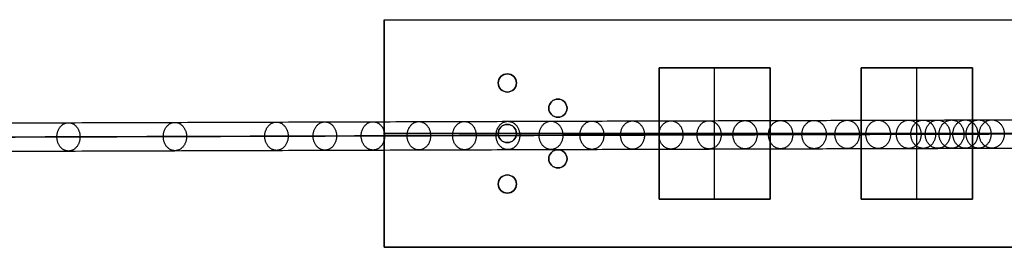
# Model space of a CAD drawing. Header units: millimetres. Extents: x -1110 to 1090, y -14 to 15.
# Tile 10 of 11: x 905 to 1002, y -10 to 13. Entities that reach past the tile are written whole.
import ezdxf

# ---------------------------------------------------------------- set-up
doc = ezdxf.new("R2010")
doc.units = ezdxf.units.MM
doc.layers.add('CABLE', color=7, linetype='Continuous')
doc.layers.add('METAL NEGRO', color=7, linetype='Continuous')

msp = doc.modelspace()

# ---------------------------------------------------------------- linework, layer by layer
at = {"layer": 'CABLE'}
for points, knots in [([(727.729, 1.962, 253.62), (733.391, 1.982, 260.717), (744.549, 2.02, 274.749), (761.008, 2.077, 295.584), (776.971, 2.131, 315.933), (792.443, 2.184, 335.801), (807.421, 2.235, 355.185), (821.903, 2.284, 374.084), (835.894, 2.331, 392.502), (849.39, 2.376, 410.435), (862.393, 2.419, 427.885), (874.903, 2.461, 444.852), (886.918, 2.501, 461.334), (898.44, 2.538, 477.334), (909.469, 2.575, 492.851), (920.004, 2.609, 507.883), (928.437, 2.636, 520.101), (934.947, 2.657, 529.652), (939.644, 2.672, 536.603), (944.246, 2.686, 543.476), (948.696, 2.7, 550.185), (953.053, 2.714, 556.818), (957.256, 2.727, 563.285), (961.366, 2.74, 569.677), (965.322, 2.752, 575.901), (969.185, 2.764, 582.052), (972.895, 2.775, 588.034), (976.511, 2.786, 593.943), (979.974, 2.796, 599.683), (983.343, 2.806, 605.351), (986.56, 2.816, 610.85), (989.681, 2.825, 616.275), (992.182, 2.832, 620.701), (994.136, 2.838, 624.209), (995.548, 2.841, 626.768), (996.935, 2.845, 629.309), (998.284, 2.849, 631.807), (999.61, 2.853, 634.288), (1001.319, 2.857, 637.523), (1002.979, 2.862, 640.722), (1004.59, 2.866, 643.884), (1005.755, 2.869, 646.201), (1006.895, 2.872, 648.5), (1007.998, 2.875, 650.758), (1009.076, 2.878, 652.996), (1010.118, 2.88, 655.192), (1011.135, 2.883, 657.372), (1012.114, 2.885, 659.507), (1013.069, 2.887, 661.625), (1013.991, 2.89, 663.708), (1014.883, 2.892, 665.765), (1015.742, 2.893, 667.785), (1016.572, 2.895, 669.778), (1017.369, 2.897, 671.738), (1018.136, 2.898, 673.669), (1018.871, 2.9, 675.569), (1019.577, 2.901, 677.439), (1020.251, 2.902, 679.279), (1020.895, 2.904, 681.09), (1021.507, 2.905, 682.87), (1022.089, 2.905, 684.618), (1022.639, 2.906, 686.337), (1023.16, 2.907, 688.027), (1023.649, 2.907, 689.685), (1024.107, 2.908, 691.314), (1024.535, 2.908, 692.913), (1024.932, 2.908, 694.482), (1025.178, 2.908, 695.518), (1025.296, 2.908, 696.032)], [0, 0, 0, 0, 27.235592, 53.785722, 79.650681, 104.830781, 129.326365, 153.137801, 176.265493, 198.709879, 220.47144, 241.550705, 261.948254, 281.664727, 300.700834, 319.057364, 336.735196, 345.235256, 353.735315, 361.897072, 370.058829, 377.882909, 385.706989, 393.194102, 400.681215, 407.832173, 414.983131, 421.798864, 428.614597, 435.096181, 441.577765, 447.726451, 453.875137, 456.825092, 459.775046, 462.642346, 465.509645, 468.294514, 471.079383, 476.484752, 479.105521, 481.72629, 484.265439, 486.804588, 489.26244, 491.720293, 494.097206, 496.47412, 498.770491, 501.066862, 503.303096, 505.499395, 507.655884, 509.772694, 511.849967, 513.88785, 515.8865, 517.846082, 519.766774, 521.648761, 523.492244, 525.297433, 527.064555, 528.793849, 530.485572, 532.139999, 533.757421, 535.338075, 535.338075, 535.338075, 535.338075]), ([(726.637, 0.562, 254.495), (732.297, 0.582, 261.592), (743.454, 0.62, 275.621), (759.91, 0.677, 296.452), (775.87, 0.731, 316.798), (791.338, 0.784, 336.661), (806.313, 0.835, 356.042), (820.792, 0.883, 374.936), (834.779, 0.931, 393.348), (848.271, 0.976, 411.276), (861.27, 1.019, 428.721), (873.775, 1.061, 445.682), (885.786, 1.1, 462.158), (897.304, 1.138, 478.151), (908.327, 1.174, 493.66), (918.857, 1.209, 508.685), (927.284, 1.236, 520.895), (933.79, 1.256, 530.44), (938.484, 1.271, 537.386), (943.083, 1.286, 544.255), (947.529, 1.3, 550.958), (951.883, 1.314, 557.586), (956.082, 1.327, 564.047), (960.188, 1.34, 570.433), (964.14, 1.352, 576.651), (967.999, 1.364, 582.795), (971.705, 1.375, 588.77), (975.316, 1.386, 594.672), (978.774, 1.396, 600.404), (982.139, 1.406, 606.064), (985.35, 1.415, 611.554), (988.466, 1.424, 616.97), (990.963, 1.432, 621.388), (992.913, 1.437, 624.889), (994.322, 1.441, 627.443), (995.706, 1.445, 629.979), (997.052, 1.449, 632.471), (998.375, 1.452, 634.947), (1000.08, 1.457, 638.173), (1001.736, 1.461, 641.364), (1003.342, 1.466, 644.518), (1004.503, 1.469, 646.828), (1005.64, 1.472, 649.12), (1006.74, 1.474, 651.37), (1007.814, 1.477, 653.601), (1008.852, 1.48, 655.789), (1009.865, 1.482, 657.961), (1010.841, 1.485, 660.088), (1011.792, 1.487, 662.197), (1012.71, 1.489, 664.271), (1013.598, 1.491, 666.318), (1014.453, 1.493, 668.329), (1015.278, 1.495, 670.312), (1016.071, 1.496, 672.261), (1016.833, 1.498, 674.181), (1017.565, 1.499, 676.069), (1018.265, 1.501, 677.928), (1018.935, 1.502, 679.755), (1019.574, 1.503, 681.553), (1020.182, 1.504, 683.319), (1020.759, 1.505, 685.053), (1021.305, 1.506, 686.757), (1021.82, 1.506, 688.431), (1022.304, 1.507, 690.073), (1022.758, 1.507, 691.685), (1023.181, 1.507, 693.266), (1023.56, 1.508, 694.764), (1023.792, 1.508, 695.736), (1023.897, 1.508, 696.191)], [0, 0, 0, 0, 27.203937, 53.723208, 79.558104, 104.708938, 129.176051, 152.959812, 176.060622, 198.478922, 220.21519, 241.269955, 261.643796, 281.337353, 300.351335, 318.686529, 336.343814, 344.833994, 353.324175, 361.476445, 369.628716, 377.443702, 385.258688, 392.737099, 400.215511, 407.358157, 414.500803, 421.308615, 428.116426, 434.590476, 441.064527, 447.206066, 453.347606, 456.294132, 459.240658, 462.104624, 464.968591, 467.750223, 470.531855, 475.930942, 478.548665, 481.166388, 483.702586, 486.238783, 488.693779, 491.148774, 493.522926, 495.897077, 498.190779, 500.484481, 502.718115, 504.911861, 507.065844, 509.180194, 511.255053, 513.290567, 515.286894, 517.244199, 519.162657, 521.042458, 522.883798, 524.686889, 526.451957, 528.179241, 529.868998, 531.521502, 533.137044, 534.555672, 534.555672, 534.555672, 534.555672]), ([(1026.697, 1.509, 695.873), (1026.685, 1.509, 695.821), (1026.673, 1.509, 695.77), (1026.661, 1.509, 695.718), (1026.542, 1.509, 695.198), (1026.292, 1.509, 694.148), (1025.89, 1.509, 692.56), (1025.458, 1.508, 690.943), (1024.995, 1.508, 689.298), (1024.501, 1.507, 687.623), (1023.976, 1.507, 685.918), (1023.42, 1.506, 684.184), (1022.834, 1.505, 682.421), (1022.217, 1.504, 680.628), (1021.568, 1.503, 678.804), (1020.89, 1.502, 676.952), (1020.18, 1.501, 675.07), (1019.44, 1.499, 673.158), (1018.669, 1.498, 671.216), (1017.867, 1.496, 669.246), (1017.034, 1.494, 667.243), (1016.171, 1.492, 665.213), (1015.274, 1.49, 663.147), (1014.348, 1.488, 661.055), (1013.39, 1.486, 658.928), (1012.406, 1.483, 656.785), (1011.386, 1.481, 654.597), (1010.34, 1.478, 652.393), (1009.259, 1.475, 650.147), (1008.152, 1.473, 647.883), (1007.008, 1.47, 645.577), (1005.84, 1.467, 643.253), (1004.225, 1.462, 640.082), (1002.56, 1.458, 636.875), (1000.848, 1.453, 633.633), (999.519, 1.45, 631.146), (998.166, 1.446, 628.643), (996.776, 1.442, 626.096), (995.362, 1.438, 623.532), (993.404, 1.432, 620.017), (990.899, 1.425, 615.583), (987.772, 1.416, 610.149), (984.55, 1.407, 604.642), (981.176, 1.397, 598.965), (977.709, 1.386, 593.218), (974.088, 1.375, 587.302), (970.374, 1.364, 581.313), (966.507, 1.352, 575.155), (962.547, 1.34, 568.924), (958.433, 1.327, 562.527), (954.226, 1.314, 556.054), (949.866, 1.301, 549.415), (945.413, 1.286, 542.702), (940.807, 1.272, 535.823), (936.107, 1.257, 528.867), (929.593, 1.236, 519.31), (921.155, 1.209, 507.086), (910.615, 1.175, 492.045), (899.581, 1.139, 476.522), (888.053, 1.101, 460.514), (876.033, 1.061, 444.026), (863.519, 1.019, 427.053), (850.512, 0.976, 409.597), (837.012, 0.931, 391.66), (823.018, 0.884, 373.237), (808.532, 0.835, 354.334), (793.551, 0.784, 334.945), (778.076, 0.731, 315.073), (762.11, 0.677, 294.72), (745.648, 0.62, 273.882), (734.488, 0.582, 259.848), (728.826, 0.562, 252.749)], [0, 0, 0, 0, 0.158855, 0.158855, 0.158855, 1.741443, 3.360764, 5.017132, 6.710842, 8.442166, 10.211362, 12.018671, 13.864317, 15.748514, 17.67146, 19.633343, 21.634339, 23.674614, 25.754326, 27.873621, 30.032642, 32.231519, 34.470378, 36.769445, 39.068511, 41.448215, 43.82792, 46.288657, 48.749395, 51.291525, 53.833654, 56.4575, 59.081345, 64.49306, 67.281198, 70.069337, 72.940002, 75.810667, 78.764085, 81.717502, 87.873406, 94.02931, 100.518503, 107.007696, 113.83143, 120.655165, 127.814517, 134.97387, 142.469772, 149.965675, 157.79894, 165.632205, 173.803543, 181.974881, 190.484919, 198.994957, 216.693541, 235.07162, 254.130074, 273.869693, 294.291187, 315.395197, 337.182305, 359.653039, 382.807881, 406.64727, 431.171609, 456.38127, 482.276592, 508.857889, 536.125454, 536.125454, 536.125454, 536.125454]), ([(727.733, -0.837, 253.625), (733.395, -0.818, 260.722), (744.553, -0.78, 274.754), (761.011, -0.723, 295.588), (776.975, -0.669, 315.938), (792.446, -0.616, 335.805), (807.424, -0.565, 355.19), (821.907, -0.516, 374.089), (835.897, -0.469, 392.506), (849.393, -0.424, 410.439), (862.396, -0.381, 427.889), (874.906, -0.339, 444.856), (886.921, -0.299, 461.338), (898.444, -0.262, 477.338), (909.473, -0.225, 492.855), (920.008, -0.191, 507.887), (928.44, -0.164, 520.105), (934.95, -0.143, 529.656), (939.647, -0.128, 536.606), (944.25, -0.114, 543.48), (948.699, -0.1, 550.189), (953.056, -0.086, 556.822), (957.259, -0.073, 563.289), (961.369, -0.06, 569.68), (965.325, -0.048, 575.905), (969.188, -0.036, 582.056), (972.898, -0.025, 588.038), (976.514, -0.014, 593.946), (979.977, -0.004, 599.686), (983.346, 0.006, 605.355), (986.563, 0.016, 610.853), (989.684, 0.025, 616.278), (992.185, 0.032, 620.704), (994.139, 0.038, 624.212), (995.55, 0.041, 626.771), (996.937, 0.045, 629.312), (998.287, 0.049, 631.81), (999.612, 0.053, 634.291), (1001.321, 0.057, 637.526), (1002.982, 0.062, 640.724), (1004.592, 0.066, 643.887), (1005.757, 0.069, 646.203), (1006.897, 0.072, 648.503), (1008, 0.075, 650.76), (1009.078, 0.078, 652.998), (1010.12, 0.08, 655.194), (1011.137, 0.083, 657.374), (1012.117, 0.085, 659.509), (1013.071, 0.087, 661.627), (1013.993, 0.09, 663.71), (1014.885, 0.092, 665.767), (1015.744, 0.093, 667.787), (1016.574, 0.095, 669.78), (1017.371, 0.097, 671.739), (1018.138, 0.098, 673.67), (1018.873, 0.1, 675.57), (1019.578, 0.101, 677.441), (1020.253, 0.102, 679.28), (1020.896, 0.104, 681.091), (1021.509, 0.105, 682.871), (1022.09, 0.105, 684.619), (1022.641, 0.106, 686.338), (1023.161, 0.107, 688.027), (1023.65, 0.107, 689.686), (1024.109, 0.108, 691.314), (1024.536, 0.108, 692.913), (1024.933, 0.108, 694.482), (1025.179, 0.108, 695.518), (1025.298, 0.108, 696.032), (1025.298, 0.108, 696.032), (1025.298, 0.108, 696.032), (1025.298, 0.108, 696.032)], [0, 0, 0, 0, 27.235592, 53.785722, 79.650681, 104.830781, 129.326365, 153.137801, 176.265493, 198.709879, 220.47144, 241.550705, 261.948254, 281.664727, 300.700834, 319.057364, 336.735196, 345.235256, 353.735315, 361.897072, 370.058829, 377.882909, 385.706989, 393.194102, 400.681215, 407.832173, 414.983131, 421.798864, 428.614597, 435.096181, 441.577765, 447.726451, 453.875137, 456.825092, 459.775046, 462.642346, 465.509645, 468.294514, 471.079383, 476.484752, 479.105521, 481.72629, 484.265439, 486.804588, 489.26244, 491.720293, 494.097206, 496.47412, 498.770491, 501.066862, 503.303096, 505.499395, 507.655884, 509.772694, 511.849967, 513.88785, 515.8865, 517.846082, 519.766774, 521.648761, 523.492244, 525.297433, 527.064555, 528.793849, 530.485572, 532.139999, 533.757421, 535.338153, 535.338153, 535.338153, 535.33823, 535.33823, 535.33823, 535.33823])]:
    msp.add_open_spline(points, degree=3, knots=knots, dxfattribs=at)
for points, weights, knots in [([(908.441, 1.175, 493.857), (908.439, 2.575, 493.855), (909.583, 2.575, 493.048), (910.727, 2.575, 492.24), (910.728, 1.175, 492.242)], [1, 0.707106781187, 1, 0.707106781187, 1], [4.39823, 4.39823, 4.39823, 6.597345, 6.597345, 8.796459, 8.796459, 8.796459]), ([(918.968, 1.209, 508.883), (918.967, 2.609, 508.881), (920.116, 2.609, 508.081), (921.265, 2.609, 507.282), (921.267, 1.209, 507.284)], [1, 0.707106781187, 1, 0.707106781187, 1], [4.39823, 4.39823, 4.39823, 6.597345, 6.597345, 8.796459, 8.796459, 8.796459]), ([(929.001, 1.241, 523.424), (929, 2.641, 523.422), (930.155, 2.641, 522.631), (931.311, 2.642, 521.841), (931.312, 1.242, 521.843)], [1, 0.707106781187, 1, 0.707106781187, 1], [4.39823, 4.39823, 4.39823, 6.597345, 6.597345, 8.796459, 8.796459, 8.796459]), ([(933.785, 1.256, 530.443), (933.784, 2.656, 530.441), (934.942, 2.657, 529.655), (936.101, 2.657, 528.869), (936.102, 1.257, 528.871)], [1, 0.707106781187, 1, 0.707106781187, 1], [4.39823, 4.39823, 4.39823, 6.597345, 6.597345, 8.796459, 8.796459, 8.796459]), ([(938.541, 1.272, 537.482), (938.54, 2.672, 537.48), (939.701, 2.672, 536.699), (940.863, 2.672, 535.918), (940.865, 1.272, 535.92)], [1, 0.707106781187, 1, 0.707106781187, 1], [4.39823, 4.39823, 4.39823, 6.597345, 6.597345, 8.796459, 8.796459, 8.796459]), ([(943.078, 1.286, 544.258), (943.077, 2.686, 544.257), (944.242, 2.686, 543.48), (945.407, 2.686, 542.704), (945.408, 1.286, 542.706)], [1, 0.707106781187, 1, 0.707106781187, 1], [4.39823, 4.39823, 4.39823, 6.597345, 6.597345, 8.796459, 8.796459, 8.796459]), ([(947.586, 1.3, 551.055), (947.585, 2.7, 551.053), (948.753, 2.7, 550.282), (949.922, 2.701, 549.511), (949.923, 1.301, 549.513)], [1, 0.707106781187, 1, 0.707106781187, 1], [4.39823, 4.39823, 4.39823, 6.597345, 6.597345, 8.796459, 8.796459, 8.796459]), ([(951.877, 1.314, 557.59), (951.876, 2.714, 557.588), (953.048, 2.714, 556.822), (954.22, 2.714, 556.056), (954.221, 1.314, 556.058)], [1, 0.707106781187, 1, 0.707106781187, 1], [4.39823, 4.39823, 4.39823, 6.597345, 6.597345, 8.796459, 8.796459, 8.796459]), ([(956.137, 1.327, 564.144), (956.136, 2.727, 564.143), (957.312, 2.727, 563.383), (958.487, 2.727, 562.623), (958.489, 1.327, 562.624)], [1, 0.707106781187, 1, 0.707106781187, 1], [4.39823, 4.39823, 4.39823, 6.597345, 6.597345, 8.796459, 8.796459, 8.796459]), ([(960.182, 1.34, 570.436), (960.181, 2.74, 570.434), (961.36, 2.74, 569.68), (962.54, 2.74, 568.926), (962.541, 1.34, 568.928)], [1, 0.707106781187, 1, 0.707106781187, 1], [4.39823, 4.39823, 4.39823, 6.597345, 6.597345, 8.796459, 8.796459, 8.796459]), ([(964.194, 1.352, 576.749), (964.193, 2.752, 576.747), (965.376, 2.752, 575.999), (966.56, 2.752, 575.252), (966.562, 1.352, 575.253)], [1, 0.707106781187, 1, 0.707106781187, 1], [4.39823, 4.39823, 4.39823, 6.597345, 6.597345, 8.796459, 8.796459, 8.796459]), ([(967.993, 1.363, 582.799), (967.992, 2.763, 582.797), (969.18, 2.764, 582.056), (970.367, 2.764, 581.314), (970.369, 1.364, 581.316)], [1, 0.707106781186, 1, 0.707106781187, 1], [4.39823, 4.39823, 4.39823, 6.597345, 6.597345, 8.796459, 8.796459, 8.796459]), ([(971.757, 1.375, 588.869), (971.756, 2.775, 588.867), (972.948, 2.775, 588.133), (974.14, 2.776, 587.399), (974.141, 1.376, 587.401)], [1, 0.707106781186, 1, 0.707106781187, 1], [4.39823, 4.39823, 4.39823, 6.597345, 6.597345, 8.796459, 8.796459, 8.796459]), ([(975.31, 1.386, 594.675), (975.308, 2.786, 594.674), (976.505, 2.786, 593.947), (977.701, 2.786, 593.22), (977.702, 1.386, 593.221)], [1, 0.707106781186, 1, 0.707106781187, 1], [4.39823, 4.39823, 4.39823, 6.597345, 6.597345, 8.796459, 8.796459, 8.796459]), ([(978.825, 1.396, 600.503), (978.824, 2.796, 600.502), (980.025, 2.796, 599.783), (981.226, 2.797, 599.063), (981.227, 1.397, 599.065)], [1, 0.707106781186, 1, 0.707106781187, 1], [4.39823, 4.39823, 4.39823, 6.597345, 6.597345, 8.796459, 8.796459, 8.796459]), ([(982.132, 1.406, 606.068), (982.131, 2.806, 606.066), (983.336, 2.806, 605.355), (984.542, 2.807, 604.644), (984.544, 1.407, 604.646)], [1, 0.707106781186, 1, 0.707106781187, 1], [4.39823, 4.39823, 4.39823, 6.597345, 6.597345, 8.796459, 8.796459, 8.796459]), ([(985.399, 1.416, 611.654), (985.398, 2.816, 611.652), (986.609, 2.816, 610.95), (987.82, 2.816, 610.247), (987.821, 1.416, 610.249)], [1, 0.707106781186, 1, 0.707106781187, 1], [4.39823, 4.39823, 4.39823, 6.597345, 6.597345, 8.796459, 8.796459, 8.796459]), ([(988.46, 1.424, 616.974), (988.458, 2.824, 616.973), (989.674, 2.825, 616.279), (990.891, 2.825, 615.586), (990.892, 1.425, 615.587)], [1, 0.707106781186, 1, 0.707106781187, 1], [4.39823, 4.39823, 4.39823, 6.597345, 6.597345, 8.796459, 8.796459, 8.796459]), ([(991.479, 1.433, 622.318), (991.477, 2.833, 622.317), (992.699, 2.833, 621.633), (993.921, 2.834, 620.949), (993.922, 1.434, 620.951)], [1, 0.707106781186, 1, 0.707106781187, 1], [4.39823, 4.39823, 4.39823, 6.597345, 6.597345, 8.796459, 8.796459, 8.796459]), ([(992.911, 1.437, 624.89), (992.91, 2.837, 624.889), (994.134, 2.838, 624.21), (995.359, 2.838, 623.532), (995.36, 1.438, 623.533)], [1, 0.707106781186, 1, 0.707106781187, 1], [4.39823, 4.39823, 4.39823, 6.597345, 6.597345, 8.796459, 8.796459, 8.796459]), ([(994.333, 1.441, 627.468), (994.332, 2.841, 627.467), (995.559, 2.842, 626.794), (996.787, 2.842, 626.12), (996.788, 1.442, 626.122)], [1, 0.707106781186, 1, 0.707106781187, 1], [4.39823, 4.39823, 4.39823, 6.597345, 6.597345, 8.796459, 8.796459, 8.796459]), ([(995.704, 1.445, 629.98), (995.703, 2.845, 629.978), (996.933, 2.845, 629.31), (998.163, 2.846, 628.642), (998.164, 1.446, 628.644)], [1, 0.707106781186, 1, 0.707106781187, 1], [4.39823, 4.39823, 4.39823, 6.597345, 6.597345, 8.796459, 8.796459, 8.796459]), ([(997.063, 1.449, 632.497), (997.062, 2.849, 632.495), (998.296, 2.849, 631.833), (999.529, 2.85, 631.17), (999.53, 1.45, 631.172)], [1, 0.707106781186, 1, 0.707106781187, 1], [4.39823, 4.39823, 4.39823, 6.597345, 6.597345, 8.796459, 8.796459, 8.796459]), ([(998.373, 1.452, 634.948), (998.372, 2.852, 634.946), (999.608, 2.853, 634.289), (1000.844, 2.853, 633.632), (1000.846, 1.453, 633.634)], [1, 0.707106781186, 1, 0.707106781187, 1], [4.39823, 4.39823, 4.39823, 6.597345, 6.597345, 8.796459, 8.796459, 8.796459]), ([(999.671, 1.456, 637.404), (999.669, 2.856, 637.403), (1000.909, 2.856, 636.752), (1002.148, 2.857, 636.101), (1002.149, 1.457, 636.102)], [1, 0.707106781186, 1, 0.707106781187, 1], [4.39823, 4.39823, 4.39823, 6.597345, 6.597345, 8.796459, 8.796459, 8.796459]), ([(910.728, 1.175, 492.242), (910.73, -0.225, 492.244), (909.586, -0.225, 493.052), (908.442, -0.225, 493.859), (908.441, 1.175, 493.857)], [1, 0.707106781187, 1, 0.707106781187, 1], [0, 0, 0, 2.199115, 2.199115, 4.39823, 4.39823, 4.39823]), ([(921.267, 1.209, 507.284), (921.269, -0.191, 507.286), (920.119, -0.191, 508.085), (918.97, -0.191, 508.885), (918.968, 1.209, 508.883)], [1, 0.707106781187, 1, 0.707106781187, 1], [0, 0, 0, 2.199115, 2.199115, 4.39823, 4.39823, 4.39823]), ([(931.312, 1.242, 521.843), (931.314, -0.158, 521.845), (930.158, -0.159, 522.635), (929.003, -0.159, 523.426), (929.001, 1.241, 523.424)], [1, 0.707106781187, 1, 0.707106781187, 1], [0, 0, 0, 2.199115, 2.199115, 4.39823, 4.39823, 4.39823]), ([(936.102, 1.257, 528.871), (936.104, -0.143, 528.873), (934.945, -0.143, 529.659), (933.787, -0.144, 530.445), (933.785, 1.256, 530.443)], [1, 0.707106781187, 1, 0.707106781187, 1], [0, 0, 0, 2.199115, 2.199115, 4.39823, 4.39823, 4.39823]), ([(940.865, 1.272, 535.92), (940.866, -0.128, 535.921), (939.704, -0.128, 536.703), (938.543, -0.128, 537.484), (938.541, 1.272, 537.482)], [1, 0.707106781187, 1, 0.707106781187, 1], [0, 0, 0, 2.199115, 2.199115, 4.39823, 4.39823, 4.39823]), ([(945.408, 1.286, 542.706), (945.41, -0.114, 542.708), (944.245, -0.114, 543.484), (943.08, -0.114, 544.26), (943.078, 1.286, 544.258)], [1, 0.707106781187, 1, 0.707106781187, 1], [0, 0, 0, 2.199115, 2.199115, 4.39823, 4.39823, 4.39823]), ([(949.923, 1.301, 549.513), (949.925, -0.099, 549.515), (948.756, -0.1, 550.286), (947.588, -0.1, 551.057), (947.586, 1.3, 551.055)], [1, 0.707106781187, 1, 0.707106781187, 1], [0, 0, 0, 2.199115, 2.199115, 4.39823, 4.39823, 4.39823]), ([(954.221, 1.314, 556.058), (954.223, -0.086, 556.06), (953.051, -0.086, 556.826), (951.879, -0.086, 557.591), (951.877, 1.314, 557.59)], [1, 0.707106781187, 1, 0.707106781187, 1], [0, 0, 0, 2.199115, 2.199115, 4.39823, 4.39823, 4.39823]), ([(958.489, 1.327, 562.624), (958.49, -0.073, 562.626), (957.315, -0.073, 563.386), (956.139, -0.073, 564.146), (956.137, 1.327, 564.144)], [1, 0.707106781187, 1, 0.707106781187, 1], [0, 0, 0, 2.199115, 2.199115, 4.39823, 4.39823, 4.39823]), ([(962.541, 1.34, 568.928), (962.543, -0.06, 568.93), (961.363, -0.06, 569.684), (960.184, -0.06, 570.438), (960.182, 1.34, 570.436)], [1, 0.707106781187, 1, 0.707106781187, 1], [0, 0, 0, 2.199115, 2.199115, 4.39823, 4.39823, 4.39823]), ([(966.562, 1.352, 575.253), (966.563, -0.048, 575.255), (965.379, -0.048, 576.003), (964.196, -0.048, 576.751), (964.194, 1.352, 576.749)], [1, 0.707106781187, 1, 0.707106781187, 1], [0, 0, 0, 2.199115, 2.199115, 4.39823, 4.39823, 4.39823]), ([(970.369, 1.364, 581.316), (970.37, -0.036, 581.318), (969.182, -0.036, 582.059), (967.995, -0.037, 582.8), (967.993, 1.363, 582.799)], [1, 0.707106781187, 1, 0.707106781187, 1], [0, 0, 0, 2.199115, 2.199115, 4.39823, 4.39823, 4.39823]), ([(974.141, 1.376, 587.401), (974.143, -0.024, 587.402), (972.951, -0.025, 588.137), (971.759, -0.025, 588.871), (971.757, 1.375, 588.869)], [1, 0.707106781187, 1, 0.707106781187, 1], [0, 0, 0, 2.199115, 2.199115, 4.39823, 4.39823, 4.39823]), ([(977.702, 1.386, 593.221), (977.704, -0.014, 593.223), (976.507, -0.014, 593.95), (975.311, -0.014, 594.677), (975.31, 1.386, 594.675)], [1, 0.707106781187, 1, 0.707106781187, 1], [0, 0, 0, 2.199115, 2.199115, 4.39823, 4.39823, 4.39823]), ([(981.227, 1.397, 599.065), (981.229, -0.003, 599.067), (980.028, -0.004, 599.786), (978.827, -0.004, 600.505), (978.825, 1.396, 600.503)], [1, 0.707106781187, 1, 0.707106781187, 1], [0, 0, 0, 2.199115, 2.199115, 4.39823, 4.39823, 4.39823]), ([(984.544, 1.407, 604.646), (984.545, 0.007, 604.647), (983.339, 0.006, 605.358), (982.133, 0.006, 606.069), (982.132, 1.406, 606.068)], [1, 0.707106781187, 1, 0.707106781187, 1], [0, 0, 0, 2.199115, 2.199115, 4.39823, 4.39823, 4.39823]), ([(987.821, 1.416, 610.249), (987.823, 0.016, 610.25), (986.612, 0.016, 610.953), (985.401, 0.016, 611.655), (985.399, 1.416, 611.654)], [1, 0.707106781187, 1, 0.707106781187, 1], [0, 0, 0, 2.199115, 2.199115, 4.39823, 4.39823, 4.39823]), ([(990.892, 1.425, 615.587), (990.893, 0.025, 615.589), (989.677, 0.025, 616.282), (988.461, 0.024, 616.976), (988.46, 1.424, 616.974)], [1, 0.707106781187, 1, 0.707106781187, 1], [0, 0, 0, 2.199115, 2.199115, 4.39823, 4.39823, 4.39823]), ([(993.922, 1.434, 620.951), (993.923, 0.034, 620.952), (992.702, 0.033, 621.636), (991.48, 0.033, 622.32), (991.479, 1.433, 622.318)], [1, 0.707106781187, 1, 0.707106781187, 1], [0, 0, 0, 2.199115, 2.199115, 4.39823, 4.39823, 4.39823]), ([(995.36, 1.438, 623.533), (995.362, 0.038, 623.535), (994.137, 0.038, 624.213), (992.913, 0.037, 624.892), (992.911, 1.437, 624.89)], [1, 0.707106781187, 1, 0.707106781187, 1], [0, 0, 0, 2.199115, 2.199115, 4.39823, 4.39823, 4.39823]), ([(996.788, 1.442, 626.122), (996.789, 0.042, 626.123), (995.562, 0.042, 626.796), (994.334, 0.041, 627.47), (994.333, 1.441, 627.468)], [1, 0.707106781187, 1, 0.707106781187, 1], [0, 0, 0, 2.199115, 2.199115, 4.39823, 4.39823, 4.39823]), ([(998.164, 1.446, 628.644), (998.166, 0.046, 628.645), (996.935, 0.045, 629.313), (995.705, 0.045, 629.981), (995.704, 1.445, 629.98)], [1, 0.707106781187, 1, 0.707106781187, 1], [0, 0, 0, 2.199115, 2.199115, 4.39823, 4.39823, 4.39823]), ([(999.53, 1.45, 631.172), (999.531, 0.05, 631.173), (998.298, 0.049, 631.836), (997.065, 0.049, 632.498), (997.063, 1.449, 632.497)], [1, 0.707106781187, 1, 0.707106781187, 1], [0, 0, 0, 2.199115, 2.199115, 4.39823, 4.39823, 4.39823]), ([(1000.846, 1.453, 633.634), (1000.847, 0.053, 633.635), (999.61, 0.053, 634.292), (998.374, 0.052, 634.949), (998.373, 1.452, 634.948)], [1, 0.707106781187, 1, 0.707106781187, 1], [0, 0, 0, 2.199115, 2.199115, 4.39823, 4.39823, 4.39823]), ([(1002.149, 1.457, 636.102), (1002.151, 0.057, 636.104), (1000.911, 0.056, 636.754), (999.672, 0.056, 637.405), (999.671, 1.456, 637.404)], [1, 0.707106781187, 1, 0.707106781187, 1], [0, 0, 0, 2.199115, 2.199115, 4.39823, 4.39823, 4.39823])]:
    msp.add_rational_spline(points, weights, degree=2, knots=knots, dxfattribs=at)
at = {"layer": 'METAL NEGRO'}
for p, q in [((940.797, 12.758, 720.517), (940.797, -9.742, 720.517)), ((940.797, 12.758, 720.517), (1089.797, 12.758, 720.517)), ((967.997, 8.008, 729.517), (978.997, 8.008, 729.517)), ((967.997, -4.992, 729.517), (967.997, 8.008, 729.517)), ((973.497, 8.008, 729.767), (973.497, 8.008, 729.267)), ((973.497, -4.992, 729.267), (973.497, 8.008, 729.267)), ((978.997, 8.008, 729.517), (978.997, -4.992, 729.517)), ((987.997, -4.992, 729.517), (987.997, 8.008, 729.517)), ((987.997, 8.008, 729.517), (998.997, 8.008, 729.517)), ((993.497, 8.008, 729.767), (993.497, 8.008, 729.267)), ((993.497, -4.992, 729.267), (993.497, 8.008, 729.267)), ((998.997, 8.008, 729.517), (998.997, -4.992, 729.517)), ((952.097, 6.508, 729.767), (952.097, 6.508, 729.267)), ((953.897, 6.508, 729.767), (953.897, 6.508, 729.267)), ((957.097, 4.008, 729.767), (957.097, 4.008, 729.267)), ((958.897, 4.008, 729.767), (958.897, 4.008, 729.267)), ((1020.297, 1.508, 711.267), (940.797, 1.508, 711.267)), ((940.797, 1.508, 711.267), (940.797, 1.508, 729.767)), ((940.797, 1.508, 729.767), (952.097, 1.508, 729.767)), ((952.097, 1.508, 729.767), (952.097, 1.508, 729.267)), ((953.897, 1.508, 729.767), (953.897, 1.508, 729.267)), ((953.897, 1.508, 729.767), (967.997, 1.508, 729.767)), ((967.997, 1.508, 729.267), (967.997, 1.508, 729.767)), ((967.997, 1.508, 729.267), (978.997, 1.508, 729.267)), ((978.997, 1.508, 729.267), (978.997, 1.508, 729.767)), ((978.997, 1.508, 729.767), (987.997, 1.508, 729.767)), ((987.997, 1.508, 729.267), (987.997, 1.508, 729.767)), ((987.997, 1.508, 729.267), (998.997, 1.508, 729.267)), ((998.997, 1.508, 729.267), (998.997, 1.508, 729.767)), ((998.997, 1.508, 729.767), (1007.997, 1.508, 729.767)), ((957.097, -0.992, 729.767), (957.097, -0.992, 729.267)), ((958.897, -0.992, 729.767), (958.897, -0.992, 729.267)), ((952.097, -3.492, 729.767), (952.097, -3.492, 729.267)), ((953.897, -3.492, 729.767), (953.897, -3.492, 729.267)), ((967.997, -4.992, 729.517), (978.997, -4.992, 729.517)), ((973.497, -4.992, 729.267), (973.497, -4.992, 729.767)), ((987.997, -4.992, 729.517), (998.997, -4.992, 729.517)), ((993.497, -4.992, 729.267), (993.497, -4.992, 729.767)), ((940.797, -9.742, 720.517), (1089.797, -9.742, 720.517))]:
    msp.add_line(p, q, dxfattribs=at)
at = {"layer": 'METAL NEGRO', "extrusion": (0, 0, -1)}
for centre, start, end in [((-952.997, 6.508, -729.267), 270, 90), ((-952.997, 6.508, -729.517), 270, 90), ((-952.997, 6.508, -729.267), 90, 270), ((-952.997, 6.508, -729.517), 90, 270), ((-957.997, 4.008, -729.267), 270, 90), ((-957.997, 4.008, -729.517), 270, 90), ((-957.997, 4.008, -729.267), 90, 270), ((-957.997, 4.008, -729.517), 90, 270), ((-952.997, 1.508, -729.267), 270, 90), ((-952.997, 1.508, -729.517), 270, 90), ((-952.997, 1.508, -729.267), 90, 270), ((-952.997, 1.508, -729.517), 90, 270), ((-957.997, -0.992, -729.267), 270, 90), ((-957.997, -0.992, -729.517), 270, 90), ((-957.997, -0.992, -729.267), 90, 270), ((-957.997, -0.992, -729.517), 90, 270), ((-952.997, -3.492, -729.267), 270, 90), ((-952.997, -3.492, -729.517), 270, 90), ((-952.997, -3.492, -729.267), 90, 270), ((-952.997, -3.492, -729.517), 90, 270)]:
    msp.add_arc(centre, 0.9, start, end, dxfattribs=at)
at = {"layer": 'METAL NEGRO'}
for centre, start, end in [((952.997, 6.508, 729.767), 90, 270), ((952.997, 6.508, 729.767), 270, 90), ((957.997, 4.008, 729.767), 90, 270), ((957.997, 4.008, 729.767), 270, 90), ((952.997, 1.508, 729.767), 90, 270), ((952.997, 1.508, 729.767), 270, 90), ((957.997, -0.992, 729.767), 90, 270), ((957.997, -0.992, 729.767), 270, 90), ((952.997, -3.492, 729.767), 90, 270), ((952.997, -3.492, 729.767), 270, 90)]:
    msp.add_arc(centre, 0.9, start, end, dxfattribs=at)
for points in [[(940.797, 12.758, 711.267), (1089.797, 12.758, 711.267)], [(940.797, -9.742, 711.267), (940.797, 12.758, 711.267)], [(940.797, -9.742, 729.767), (940.797, 12.758, 729.767)], [(940.797, 12.758, 729.767), (940.797, 12.758, 711.267)], [(940.797, 12.758, 729.767), (1089.797, 12.758, 729.767)], [(967.997, 8.008, 729.267), (978.997, 8.008, 729.267)], [(978.997, 8.008, 729.767), (967.997, 8.008, 729.767)], [(967.997, 8.008, 729.767), (967.997, 8.008, 729.267)], [(967.997, -4.992, 729.267), (967.997, 8.008, 729.267)], [(967.997, 8.008, 729.767), (967.997, -4.992, 729.767)], [(978.997, 8.008, 729.267), (978.997, -4.992, 729.267)], [(978.997, -4.992, 729.767), (978.997, 8.008, 729.767)], [(978.997, 8.008, 729.767), (978.997, 8.008, 729.267)], [(987.997, -4.992, 729.267), (987.997, 8.008, 729.267)], [(987.997, 8.008, 729.267), (987.997, 8.008, 729.767)], [(987.997, 8.008, 729.767), (987.997, -4.992, 729.767)], [(987.997, 8.008, 729.267), (998.997, 8.008, 729.267)], [(998.997, 8.008, 729.767), (987.997, 8.008, 729.767)], [(998.997, 8.008, 729.267), (998.997, -4.992, 729.267)], [(998.997, -4.992, 729.767), (998.997, 8.008, 729.767)], [(998.997, 8.008, 729.767), (998.997, 8.008, 729.267)], [(952.997, 7.408, 729.267), (952.997, 7.408, 729.767)], [(952.997, 5.608, 729.767), (952.997, 5.608, 729.267)], [(957.997, 4.908, 729.267), (957.997, 4.908, 729.767)], [(957.997, 3.108, 729.767), (957.997, 3.108, 729.267)], [(952.997, 2.408, 729.267), (952.997, 2.408, 729.767)], [(952.997, 0.608, 729.767), (952.997, 0.608, 729.267)], [(957.997, -0.092, 729.267), (957.997, -0.092, 729.767)], [(957.997, -1.892, 729.767), (957.997, -1.892, 729.267)], [(952.997, -2.592, 729.267), (952.997, -2.592, 729.767)], [(952.997, -4.392, 729.767), (952.997, -4.392, 729.267)], [(967.997, -4.992, 729.767), (967.997, -4.992, 729.267)], [(978.997, -4.992, 729.267), (967.997, -4.992, 729.267)], [(967.997, -4.992, 729.767), (978.997, -4.992, 729.767)], [(978.997, -4.992, 729.267), (978.997, -4.992, 729.767)], [(987.997, -4.992, 729.767), (987.997, -4.992, 729.267)], [(998.997, -4.992, 729.267), (987.997, -4.992, 729.267)], [(987.997, -4.992, 729.767), (998.997, -4.992, 729.767)], [(998.997, -4.992, 729.267), (998.997, -4.992, 729.767)], [(1089.797, -9.742, 711.267), (940.797, -9.742, 711.267)], [(940.797, -9.742, 711.267), (940.797, -9.742, 729.767)], [(940.797, -9.742, 729.767), (1089.797, -9.742, 729.767)]]:
    msp.add_open_spline(points, degree=1, dxfattribs=at)

doc.saveas('drawing.dxf')
